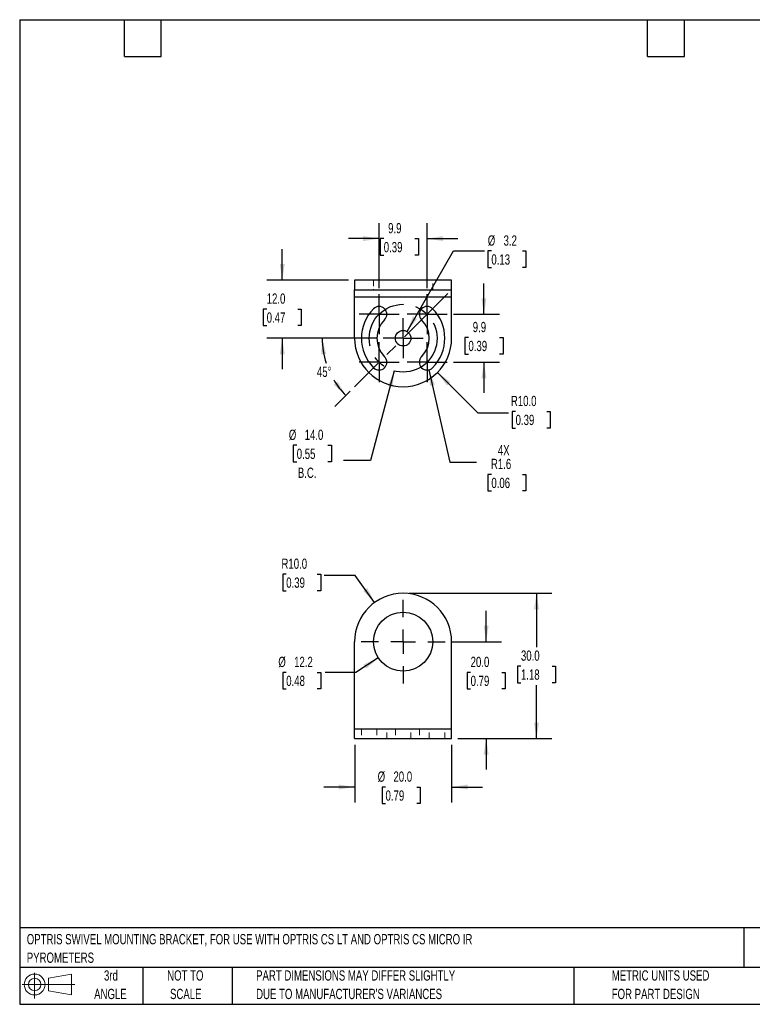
# Model space of a CAD drawing. Header units: millimetres. Extents: x 6 to 273, y 6 to 210.
# Tile 1 of 2: x 6 to 157, y 6 to 210. Entities that reach past the tile are written whole.
import ezdxf

# ---------------------------------------------------------------- set-up
doc = ezdxf.new("R2010")
doc.units = ezdxf.units.MM
doc.linetypes.add('CENTERX2', pattern=[20.32, 12.7, -2.54, 2.54, -2.54])
doc.linetypes.add('HIDDEN', pattern=[1.905, 1.27, -0.635])
for name, color, linetype in [('CENTER', 40, 'CENTERX2'), ('SLD-0', 179, 'Continuous'), ('TEXT', 140, 'Continuous')]:
    doc.layers.add(name, color=color, linetype=linetype)
doc.styles.add('SLDTEXTSTYLE0', font='TXT', dxfattribs={"width": 0.7})
doc.dimstyles.new('SLDDIMSTYLE0', dxfattribs={"dimtxt": 2.158008, "dimasz": 3.302, "dimexe": 0, "dimexo": 0.0625, "dimgap": 0.539502, "dimtad": 0, "dimtih": 1, "dimtoh": 1, "dimrnd": 1e-09, "dimzin": 4, "dimdsep": 46, "dimtxsty": 'SLDTEXTSTYLE0', "dimsah": 1, "dimcen": 0.09, "dimadec": 0, "dimazin": 1, "dimtfac": 1, "dimtofl": 0, "dimtmove": 0, "dimatfit": 3, "dimfxl": 0, "dimfrac": 2, "dimtolj": 1, "dimtzin": 12, "dimarcsym": 0})
doc.dimstyles.new('SLDDIMSTYLE1', dxfattribs={"dimtxt": 2.158008, "dimasz": 3.302, "dimexe": 0, "dimexo": 0.0625, "dimgap": 0.539502, "dimtad": 0, "dimtih": 1, "dimtoh": 1, "dimrnd": 1e-09, "dimzin": 4, "dimdsep": 46, "dimtxsty": 'SLDTEXTSTYLE0', "dimsah": 1, "dimcen": 0.09, "dimadec": 0, "dimazin": 1, "dimtfac": 1, "dimtmove": 0, "dimatfit": 0, "dimfxl": 0, "dimfrac": 2, "dimtolj": 1, "dimtzin": 12, "dimarcsym": 0})
doc.dimstyles.new('SLDDIMSTYLE2', dxfattribs={"dimtxt": 2.158008, "dimasz": 3.302, "dimexe": 0, "dimexo": 0.0625, "dimgap": 0.539502, "dimtad": 0, "dimtih": 1, "dimtoh": 1, "dimrnd": 1e-09, "dimzin": 4, "dimdsep": 46, "dimtxsty": 'SLDTEXTSTYLE0', "dimsah": 1, "dimcen": 0, "dimadec": 0, "dimazin": 1, "dimtfac": 1, "dimtofl": 0, "dimtmove": 0, "dimatfit": 3, "dimfxl": 0, "dimfrac": 2, "dimtolj": 1, "dimtzin": 12, "dimarcsym": 0})
doc.dimstyles.new('SLDDIMSTYLE3', dxfattribs={"dimtxt": 2.158008, "dimasz": 3.302, "dimexe": 0, "dimexo": 0.0625, "dimgap": 0.539502, "dimtad": 0, "dimtih": 1, "dimtoh": 1, "dimrnd": 1e-09, "dimzin": 12, "dimdsep": 46, "dimtxsty": 'SLDTEXTSTYLE0', "dimsah": 1, "dimcen": 0, "dimadec": 0, "dimazin": 3, "dimtfac": 1, "dimtofl": 0, "dimtmove": 0, "dimatfit": 3, "dimfxl": 0, "dimfrac": 2, "dimtolj": 1, "dimtzin": 12, "dimarcsym": 0})
doc.dimstyles.new('SLDDIMSTYLE5', dxfattribs={"dimtxt": 2.158008, "dimasz": 3.302, "dimexe": 0, "dimexo": 0.0625, "dimgap": 0.539502, "dimtad": 0, "dimtih": 1, "dimtoh": 1, "dimrnd": 1e-09, "dimzin": 4, "dimdsep": 46, "dimtxsty": 'SLDTEXTSTYLE0', "dimsah": 1, "dimcen": 0, "dimadec": 0, "dimazin": 1, "dimtfac": 1, "dimtofl": 0, "dimtmove": 0, "dimatfit": 3, "dimfxl": 0, "dimfrac": 2, "dimtolj": 1, "dimtzin": 12, "dimarcsym": 0})
doc.dimstyles.new('SLDDIMSTYLE6', dxfattribs={"dimtxt": 2.158008, "dimasz": 3.302, "dimexe": 0, "dimexo": 0.0625, "dimgap": 0.539502, "dimtad": 0, "dimtih": 1, "dimtoh": 1, "dimdec": 4, "dimzin": 12, "dimdsep": 46, "dimtxsty": 'SLDTEXTSTYLE0', "dimsah": 1, "dimcen": 0.09, "dimadec": 0, "dimazin": 3, "dimtfac": 1, "dimtdec": 0, "dimtofl": 0, "dimtmove": 0, "dimatfit": 3, "dimfxl": 0, "dimfrac": 2, "dimtolj": 1, "dimtzin": 12, "dimarcsym": 0})
doc.dimstyles.new('SLDDIMSTYLE7', dxfattribs={"dimtxt": 2.158008, "dimasz": 3.302, "dimexe": 0, "dimexo": 0.0625, "dimgap": 0.539502, "dimtad": 0, "dimtih": 1, "dimtoh": 1, "dimrnd": 1e-09, "dimzin": 12, "dimdsep": 46, "dimtxsty": 'SLDTEXTSTYLE0', "dimsah": 1, "dimcen": 0.09, "dimadec": 0, "dimazin": 3, "dimtfac": 1, "dimtmove": 0, "dimatfit": 0, "dimfxl": 0, "dimfrac": 2, "dimtolj": 1, "dimtzin": 12, "dimarcsym": 0})
doc.dimstyles.new('SLDDIMSTYLE8', dxfattribs={"dimtxt": 2.158008, "dimasz": 3.302, "dimexe": 0, "dimexo": 0.0625, "dimgap": 0.539502, "dimtad": 0, "dimtih": 1, "dimtoh": 1, "dimrnd": 1e-09, "dimzin": 12, "dimdsep": 46, "dimtxsty": 'SLDTEXTSTYLE0', "dimsah": 1, "dimcen": 0, "dimadec": 0, "dimazin": 3, "dimtfac": 1, "dimtofl": 0, "dimtmove": 0, "dimatfit": 3, "dimfxl": 0, "dimfrac": 2, "dimtolj": 1, "dimtzin": 12, "dimarcsym": 0})

# ---------------------------------------------------------------- blocks, each defined once
blk = doc.blocks.new('Block11')
at = {"color": 7, "linetype": 'Continuous', "lineweight": 18}
for p, q in [((2.59, 5.31), (2.59, 0)), ((5.48, 4.17), (10.18, 5.03)), ((5.48, 1.6), (5.48, 4.17)), ((10.18, 5.03), (10.18, 0.73)), ((0, 2.88), (10.87, 2.88)), ((5.48, 1.6), (10.18, 0.73))]:
    blk.add_line(p, q, dxfattribs=at)
for radius in [2.15, 1.29]:
    blk.add_circle((2.59, 2.88), radius, dxfattribs=at)
blk = doc.blocks.new('Block12')
at = {"color": 7, "linetype": 'Continuous'}
blk.add_blockref('Block11', (0, 0), dxfattribs=at)
blk = doc.blocks.new('SW_NOTE_0')
at = {"layer": 'TEXT', "color": 0, "attachment_point": 1, "style": 'SLDTEXTSTYLE0'}
for s, insert, char_height in [('OPTRIS SWIVEL MOUNTING BRACKET, FOR USE WITH OPTRIS CS LT AND OPTRIS CS MICRO IR', (0, 2.73), 2.1167), ('PYROMETERS', (0, -1.09), 2.117)]:
    blk.add_mtext(s, dxfattribs=dict(at, insert=insert, char_height=char_height))
blk = doc.blocks.new('SW_NOTE_0_3')
at = {"layer": 'TEXT', "color": 0, "char_height": 2.1167, "attachment_point": 1, "style": 'SLDTEXTSTYLE0'}
for s, insert in [('PART DIMENSIONS MAY DIFFER SLIGHTLY', (0, 2.73)), ("DUE TO MANUFACTURER'S VARIANCES", (0, -1.09))]:
    blk.add_mtext(s, dxfattribs=dict(at, insert=insert))
blk = doc.blocks.new('SW_NOTE_0_4')
at = {"layer": 'TEXT', "color": 0, "char_height": 2.117, "attachment_point": 2, "style": 'SLDTEXTSTYLE0'}
for s, insert in [('NOT TO', (5.26, 2.73)), ('SCALE', (5.35, -1.09))]:
    blk.add_mtext(s, dxfattribs=dict(at, insert=insert))
blk = doc.blocks.new('SW_NOTE_0_5')
at = {"layer": 'TEXT', "color": 0, "char_height": 2.117, "attachment_point": 2, "style": 'SLDTEXTSTYLE0'}
for s, insert in [('3rd', (2.32, 2.73)), ('ANGLE', (2.22, -1.09))]:
    blk.add_mtext(s, dxfattribs=dict(at, insert=insert))
blk = doc.blocks.new('SW_NOTE_0_6')
at = {"layer": 'TEXT', "color": 0, "char_height": 2.1167, "attachment_point": 1, "style": 'SLDTEXTSTYLE0'}
for s, insert in [('METRIC UNITS USED', (0, 2.73)), ('FOR PART DESIGN', (0, -1.09))]:
    blk.add_mtext(s, dxfattribs=dict(at, insert=insert))
blk = doc.blocks.new('_D')
at = {"layer": 'SLD-0'}
for p, q in [((86.72, 91.19), (116.13, 91.19)), ((112.96, 91.19), (112.96, 80.07)), ((109.75, 76.15), (109.03, 76.15)), ((109.03, 76.15), (109.03, 72.72)), ((116.16, 76.15), (116.89, 76.15)), ((116.89, 76.15), (116.89, 72.72)), ((109.03, 72.72), (109.75, 72.72)), ((112.96, 61.19), (112.96, 72.24)), ((116.89, 72.72), (116.16, 72.72)), ((96.72, 61.19), (116.13, 61.19))]:
    blk.add_line(p, q, dxfattribs=at)
for points in [[(112.96, 91.19), (112.45, 87.88), (113.47, 87.88)], [(112.96, 61.19), (113.47, 64.49), (112.45, 64.49)]]:
    blk.add_solid(points, dxfattribs=at)
at = {"layer": 'SLD-0', "char_height": 2.117, "attachment_point": 1, "style": 'SLDTEXTSTYLE0'}
for s, insert in [('30.0', (109.75, 79.37)), ('1.18', (109.75, 75.45))]:
    blk.add_mtext(s, dxfattribs=dict(at, insert=insert))
blk = doc.blocks.new('_D_1')
at = {"layer": 'SLD-0'}
for p, q in [((102.58, 81.19), (102.58, 87.54)), ((95.36, 81.19), (105.75, 81.19)), ((99.37, 74.86), (98.64, 74.86)), ((98.64, 74.86), (98.64, 71.43)), ((105.78, 74.86), (106.51, 74.86)), ((106.51, 74.86), (106.51, 71.43)), ((98.64, 71.43), (99.37, 71.43)), ((106.51, 71.43), (105.78, 71.43)), ((96.72, 61.19), (105.75, 61.19)), ((102.58, 61.19), (102.58, 54.84))]:
    blk.add_line(p, q, dxfattribs=at)
for points in [[(102.58, 81.19), (103.08, 84.49), (102.07, 84.49)], [(102.58, 61.19), (102.07, 57.88), (103.08, 57.88)]]:
    blk.add_solid(points, dxfattribs=at)
at = {"layer": 'SLD-0', "char_height": 2.117, "attachment_point": 1, "style": 'SLDTEXTSTYLE0'}
for s, insert in [('20.0', (99.37, 78.07)), ('0.79', (99.37, 74.16))]:
    blk.add_mtext(s, dxfattribs=dict(at, insert=insert))
blk = doc.blocks.new('_D_2')
at = {"layer": 'SLD-0'}
for p, q in [((61.33, 95.13), (60.6, 95.13)), ((60.6, 95.13), (60.6, 91.7)), ((67.74, 95.13), (68.47, 95.13)), ((68.47, 95.13), (68.47, 91.7)), ((75.54, 94.83), (69.19, 94.83)), ((79.57, 89.28), (75.54, 94.83)), ((60.6, 91.7), (61.33, 91.7)), ((68.47, 91.7), (67.74, 91.7))]:
    blk.add_line(p, q, dxfattribs=at)
blk.add_solid([(79.57, 89.28), (78.04, 92.25), (77.22, 91.65)], dxfattribs=at)
at = {"layer": 'SLD-0', "char_height": 2.117, "attachment_point": 1, "style": 'SLDTEXTSTYLE0'}
for s, insert in [('R10.0', (60.35, 98.34)), ('0.39', (61.33, 94.43))]:
    blk.add_mtext(s, dxfattribs=dict(at, insert=insert))
blk = doc.blocks.new('_D_3')
at = {"layer": 'SLD-0'}
for p, q in [((80.33, 77.86), (75.72, 74.86)), ((61.33, 74.86), (60.6, 74.86)), ((60.6, 74.86), (60.6, 71.43)), ((67.74, 74.86), (68.47, 74.86)), ((68.47, 74.86), (68.47, 71.43)), ((75.72, 74.86), (69.37, 74.86)), ((60.6, 71.43), (61.33, 71.43)), ((68.47, 71.43), (67.74, 71.43))]:
    blk.add_line(p, q, dxfattribs=at)
blk.add_solid([(80.33, 77.86), (77.29, 76.48), (77.84, 75.63)], dxfattribs=at)
at = {"layer": 'SLD-0', "char_height": 2.117, "attachment_point": 1, "style": 'SLDTEXTSTYLE0'}
for s, insert in [('%%c', (59.7, 78.07)), ('12.2', (62.96, 78.07)), ('0.48', (61.33, 74.16))]:
    blk.add_mtext(s, dxfattribs=dict(at, insert=insert))
blk = doc.blocks.new('_D_4')
at = {"layer": 'SLD-0'}
for p, q in [((75.45, 59.92), (75.45, 48.01)), ((95.45, 59.92), (95.45, 48.01)), ((75.45, 51.19), (69.1, 51.19)), ((81.82, 51.19), (81.1, 51.19)), ((81.1, 51.19), (81.1, 47.76)), ((88.24, 51.19), (88.96, 51.19)), ((88.96, 51.19), (88.96, 47.76)), ((95.45, 51.19), (101.8, 51.19)), ((81.1, 47.76), (81.82, 47.76)), ((88.96, 47.76), (88.24, 47.76))]:
    blk.add_line(p, q, dxfattribs=at)
for points in [[(75.45, 51.19), (72.14, 51.69), (72.14, 50.68)], [(95.45, 51.19), (98.75, 50.68), (98.75, 51.69)]]:
    blk.add_solid(points, dxfattribs=at)
at = {"layer": 'SLD-0', "char_height": 2.117, "attachment_point": 1, "style": 'SLDTEXTSTYLE0'}
for s, insert in [('%%c', (80.19, 54.4)), ('20.0', (83.45, 54.4)), ('0.79', (81.82, 50.49))]:
    blk.add_mtext(s, dxfattribs=dict(at, insert=insert))
blk = doc.blocks.new('SW_CENTERMARKSYMBOL_0')
at = {"layer": 'SLD-0', "color": 0}
for p, q in [((0, 5.08), (0, 8.64)), ((0, 0), (0, 2.54)), ((-5.08, 0), (-8.64, 0)), ((0, 0), (-2.54, 0)), ((0, 0), (0, -2.54)), ((0, 0), (2.54, 0)), ((5.08, 0), (8.64, 0)), ((0, -5.08), (0, -8.64))]:
    blk.add_line(p, q, dxfattribs=at)
blk = doc.blocks.new('_D_9')
at = {"layer": 'SLD-0'}
for p, q in [((83.63, 137.05), (78.69, 118.59)), ((63.5, 121.73), (62.78, 121.73)), ((62.78, 121.73), (62.78, 118.3)), ((69.92, 121.73), (70.64, 121.73)), ((70.64, 121.73), (70.64, 118.3)), ((62.78, 118.3), (63.5, 118.3)), ((70.64, 118.3), (69.92, 118.3)), ((78.69, 118.59), (73.13, 118.59))]:
    blk.add_line(p, q, dxfattribs=at)
blk.add_solid([(83.63, 137.05), (82.29, 133.99), (83.27, 133.73)], dxfattribs=at)
at = {"layer": 'SLD-0', "char_height": 2.117, "attachment_point": 1, "style": 'SLDTEXTSTYLE0'}
for s, insert in [('%%c', (61.87, 124.94)), ('14.0', (65.13, 124.94)), ('0.55', (63.5, 121.02)), ('B.C.', (63.73, 117.11))]:
    blk.add_mtext(s, dxfattribs=dict(at, insert=insert))
blk = doc.blocks.new('_D_10')
at = {"layer": 'SLD-0'}
for p, q in [((80.04, 143.81), (65.56, 143.81)), ((74.5, 132.87), (71.38, 129.75))]:
    blk.add_line(p, q, dxfattribs=at)
for start, end in [(180, 198.0062), (210.9531, 225)]:
    blk.add_arc((85.45, 143.81), 16.71, start, end, dxfattribs=at)
for points in [[(68.73, 143.81), (68.55, 140.47), (69.56, 140.57)], [(73.63, 131.99), (71.92, 134.87), (71.14, 134.22)]]:
    blk.add_solid(points, dxfattribs=at)
at = {"layer": 'SLD-0', "insert": (67.66, 137.94), "char_height": 2.117, "attachment_point": 1, "style": 'SLDTEXTSTYLE0'}
blk.add_mtext('45°', dxfattribs=at)
blk = doc.blocks.new('_D_11')
at = {"layer": 'SLD-0'}
for p, q in [((86.25, 145.19), (95.85, 161.82)), ((95.85, 161.82), (102.2, 161.82)), ((103.65, 161.82), (102.92, 161.82)), ((102.92, 161.82), (102.92, 158.39)), ((110.06, 161.82), (110.78, 161.82)), ((110.78, 161.82), (110.78, 158.39)), ((102.92, 158.39), (103.65, 158.39)), ((110.78, 158.39), (110.06, 158.39))]:
    blk.add_line(p, q, dxfattribs=at)
blk.add_solid([(86.25, 145.19), (88.34, 147.8), (87.46, 148.31)], dxfattribs=at)
at = {"layer": 'SLD-0', "char_height": 2.117, "attachment_point": 1, "style": 'SLDTEXTSTYLE0'}
for s, insert in [('%%c', (102.91, 165.04)), ('3.2', (106.17, 165.04)), ('0.13', (103.65, 161.12))]:
    blk.add_mtext(s, dxfattribs=dict(at, insert=insert))
blk = doc.blocks.new('_D_12')
at = {"layer": 'SLD-0'}
for p, q in [((102.12, 148.76), (102.12, 155.11)), ((95.81, 148.76), (105.3, 148.76)), ((98.92, 143.97), (98.19, 143.97)), ((98.19, 143.97), (98.19, 140.54)), ((105.33, 143.97), (106.05, 143.97)), ((106.05, 143.97), (106.05, 140.54)), ((98.19, 140.54), (98.92, 140.54)), ((106.05, 140.54), (105.33, 140.54)), ((95.81, 138.86), (105.3, 138.86)), ((102.12, 138.86), (102.12, 132.51))]:
    blk.add_line(p, q, dxfattribs=at)
for points in [[(102.12, 148.76), (102.63, 152.06), (101.61, 152.06)], [(102.12, 138.86), (101.61, 135.56), (102.63, 135.56)]]:
    blk.add_solid(points, dxfattribs=at)
at = {"layer": 'SLD-0', "char_height": 2.117, "attachment_point": 1, "style": 'SLDTEXTSTYLE0'}
for s, insert in [('9.9', (99.81, 147.18)), ('0.39', (98.92, 143.27))]:
    blk.add_mtext(s, dxfattribs=dict(at, insert=insert))
blk = doc.blocks.new('_D_13')
at = {"layer": 'SLD-0'}
for p, q in [((60.51, 155.81), (60.51, 162.16)), ((74.18, 155.81), (57.33, 155.81)), ((57.3, 149.84), (56.58, 149.84)), ((56.58, 149.84), (56.58, 146.41)), ((63.71, 149.84), (64.44, 149.84)), ((64.44, 149.84), (64.44, 146.41)), ((56.58, 146.41), (57.3, 146.41)), ((64.44, 146.41), (63.71, 146.41)), ((80.04, 143.81), (57.33, 143.81)), ((60.51, 143.81), (60.51, 137.46))]:
    blk.add_line(p, q, dxfattribs=at)
for points in [[(60.51, 155.81), (61.02, 159.11), (60, 159.11)], [(60.51, 143.81), (60, 140.51), (61.02, 140.51)]]:
    blk.add_solid(points, dxfattribs=at)
at = {"layer": 'SLD-0', "char_height": 2.117, "attachment_point": 1, "style": 'SLDTEXTSTYLE0'}
for s, insert in [('12.0', (57.3, 153.05)), ('0.47', (57.3, 149.14))]:
    blk.add_mtext(s, dxfattribs=dict(at, insert=insert))
blk = doc.blocks.new('_D_14')
at = {"layer": 'SLD-0'}
for p, q in [((80.5, 154.17), (80.5, 167.55)), ((90.4, 154.17), (90.4, 167.55)), ((80.5, 164.37), (74.15, 164.37)), ((81.45, 164.37), (80.73, 164.37)), ((80.73, 164.37), (80.73, 160.94)), ((87.87, 164.37), (88.59, 164.37)), ((88.59, 164.37), (88.59, 160.94)), ((90.4, 164.37), (96.75, 164.37)), ((80.73, 160.94), (81.45, 160.94)), ((88.59, 160.94), (87.87, 160.94))]:
    blk.add_line(p, q, dxfattribs=at)
for points in [[(80.5, 164.37), (77.19, 164.88), (77.19, 163.86)], [(90.4, 164.37), (93.7, 163.86), (93.7, 164.88)]]:
    blk.add_solid(points, dxfattribs=at)
at = {"layer": 'SLD-0', "char_height": 2.117, "attachment_point": 1, "style": 'SLDTEXTSTYLE0'}
for s, insert in [('9.9', (82.35, 167.58)), ('0.39', (81.45, 163.67))]:
    blk.add_mtext(s, dxfattribs=dict(at, insert=insert))
blk = doc.blocks.new('_D_15')
at = {"layer": 'SLD-0'}
for p, q in [((92.52, 136.74), (100.85, 128.4)), ((100.85, 128.4), (107.2, 128.4)), ((108.65, 128.71), (107.93, 128.71)), ((107.93, 128.71), (107.93, 125.28)), ((115.06, 128.71), (115.79, 128.71)), ((115.79, 128.71), (115.79, 125.28)), ((107.93, 125.28), (108.65, 125.28)), ((115.79, 125.28), (115.06, 125.28))]:
    blk.add_line(p, q, dxfattribs=at)
blk.add_solid([(92.52, 136.74), (94.49, 134.04), (95.21, 134.76)], dxfattribs=at)
at = {"layer": 'SLD-0', "char_height": 2.117, "attachment_point": 1, "style": 'SLDTEXTSTYLE0'}
for s, insert in [('R10.0', (107.67, 131.92)), ('0.39', (108.65, 128.01))]:
    blk.add_mtext(s, dxfattribs=dict(at, insert=insert))
blk = doc.blocks.new('_D_16')
at = {"layer": 'SLD-0'}
for p, q in [((90.75, 137.3), (95.05, 118.24)), ((95.05, 118.24), (100.61, 118.24)), ((103.65, 115.72), (102.92, 115.72)), ((102.92, 115.72), (102.92, 112.29)), ((110.06, 115.72), (110.78, 115.72)), ((110.78, 115.72), (110.78, 112.29)), ((102.92, 112.29), (103.65, 112.29)), ((110.78, 112.29), (110.06, 112.29))]:
    blk.add_line(p, q, dxfattribs=at)
blk.add_solid([(90.75, 137.3), (90.98, 133.97), (91.97, 134.19)], dxfattribs=at)
at = {"layer": 'SLD-0', "char_height": 2.117, "attachment_point": 1, "style": 'SLDTEXTSTYLE0'}
for s, insert in [('4X', (104.99, 121.75)), ('R1.6', (103.56, 118.93)), ('0.06', (103.65, 115.01))]:
    blk.add_mtext(s, dxfattribs=dict(at, insert=insert))
blk = doc.blocks.new('SW_CENTERMARKSYMBOL_1')
at = {"layer": 'SLD-0', "color": 0}
for p, q in [((0, 2.54), (0, 4.14)), ((0, 0), (0, 2.54)), ((-2.54, 0), (-4.14, 0)), ((0, 0), (-2.54, 0)), ((0, 0), (0, -2.54)), ((0, 0), (2.54, 0)), ((2.54, 0), (4.14, 0)), ((0, -2.54), (0, -4.14))]:
    blk.add_line(p, q, dxfattribs=at)
blk = doc.blocks.new('SW_CENTERMARKSYMBOL_2')
at = {"layer": 'SLD-0', "color": 0}
for p, q in [((0, 2.54), (0, 4.14)), ((0, 0), (0, 2.54)), ((-2.54, 0), (-4.14, 0)), ((0, 0), (-2.54, 0)), ((0, 0), (0, -2.54)), ((0, 0), (2.54, 0)), ((2.54, 0), (4.14, 0)), ((0, -2.54), (0, -4.14))]:
    blk.add_line(p, q, dxfattribs=at)
blk = doc.blocks.new('SW_CENTERMARKSYMBOL_3')
at = {"layer": 'SLD-0', "color": 0}
for p, q in [((0, 2.54), (0, 4.14)), ((0, 0), (0, 2.54)), ((-2.54, 0), (-4.14, 0)), ((0, 0), (-2.54, 0)), ((0, 0), (0, -2.54)), ((0, 0), (2.54, 0)), ((2.54, 0), (4.14, 0)), ((0, -2.54), (0, -4.14))]:
    blk.add_line(p, q, dxfattribs=at)
blk = doc.blocks.new('SW_CENTERMARKSYMBOL_4')
at = {"layer": 'SLD-0', "color": 0}
for p, q in [((0, 2.54), (0, 4.14)), ((0, 0), (0, 2.54)), ((-2.54, 0), (-4.14, 0)), ((0, 0), (-2.54, 0)), ((0, 0), (0, -2.54)), ((0, 0), (2.54, 0)), ((2.54, 0), (4.14, 0)), ((0, -2.54), (0, -4.14))]:
    blk.add_line(p, q, dxfattribs=at)
blk = doc.blocks.new('SW_CENTERMARKSYMBOL_5')
at = {"layer": 'SLD-0', "color": 0}
for p, q in [((0, 2.54), (0, 4.14)), ((0, 0), (0, 2.54)), ((-2.54, 0), (-4.14, 0)), ((0, 0), (-2.54, 0)), ((0, 0), (0, -2.54)), ((0, 0), (2.54, 0)), ((2.54, 0), (4.14, 0)), ((0, -2.54), (0, -4.14))]:
    blk.add_line(p, q, dxfattribs=at)

msp = doc.modelspace()

# ---------------------------------------------------------------- linework, layer by layer
at = {"color": 7, "linetype": 'Continuous', "lineweight": 25}
for p, q in [((75.44558, 155.80932), (75.44558, 153.80932)), ((95.44558, 155.80932), (75.44558, 155.80932)), ((95.44558, 153.80932), (95.44558, 155.80932)), ((75.44558, 153.80932), (95.44558, 153.80932)), ((75.44558, 152.30932), (75.44558, 153.80932)), ((95.44558, 152.30932), (95.44558, 153.80932)), ((95.44558, 152.30932), (75.44558, 152.30932)), ((75.44558, 143.80932), (75.44558, 152.30932)), ((95.44558, 143.80932), (95.44558, 152.30932)), ((75.44558, 64.68663), (75.44558, 81.18663)), ((95.44558, 64.68663), (95.44558, 81.18663)), ((75.44558, 63.18663), (75.44558, 64.68663)), ((75.44558, 61.18663), (75.44558, 63.18663)), ((75.44558, 63.18663), (95.44558, 63.18663)), ((95.44558, 63.18663), (95.44558, 64.68663)), ((95.44558, 61.18663), (95.44558, 63.18663)), ((75.44558, 61.18663), (95.44558, 61.18663))]:
    msp.add_line(p, q, dxfattribs=at)
at = {"color": 7, "linetype": 'HIDDEN', "lineweight": 18}
for p, q in [((79.34558, 155.80932), (79.34558, 153.80932)), ((91.54558, 153.80932), (91.54558, 155.80932)), ((95.44558, 152.30932), (75.44558, 152.30932)), ((76.84558, 63.18663), (76.84558, 61.18663)), ((80.04558, 63.18663), (80.04558, 61.18663)), ((82.09584, 61.18663), (82.09584, 63.18663)), ((83.84558, 63.18663), (83.84558, 61.18663)), ((87.04558, 61.18663), (87.04558, 63.18663)), ((88.79533, 63.18663), (88.79533, 61.18663)), ((90.84558, 61.18663), (90.84558, 63.18663)), ((94.04558, 61.18663), (94.04558, 63.18663))]:
    msp.add_line(p, q, dxfattribs=at)
at = {"color": 7, "linetype": 'Continuous', "lineweight": 25}
for centre, radius in [((85.44558, 143.80932), 1.6), ((85.44558, 81.18663), 6.1)]:
    msp.add_circle(centre, radius, dxfattribs=at)
for centre, radius, start, end in [((85.44558, 143.80932), 8.6, 135, 225), ((80.49584, 148.75906), 1.6, 315, 135), ((90.39533, 148.75906), 1.6, 45, 225), ((85.44558, 143.80932), 8.6, 315, 45), ((85.44558, 143.80932), 5.4, 135, 225), ((85.44558, 143.80932), 5.4, 315, 45), ((85.44558, 143.80932), 10, 180, 0), ((80.49584, 138.85957), 1.6, 225, 45), ((90.39533, 138.85957), 1.6, 135, 315), ((85.44558, 81.18663), 10, 0, 180)]:
    msp.add_arc(centre, radius, start, end, dxfattribs=at)
at = {"layer": 'CENTER'}
msp.add_line((94.68593, 153.04967), (75.40096, 133.7647), dxfattribs=at)
msp.add_circle((85.44558, 143.80932), 7, dxfattribs=at)
at = {"layer": 'TEXT'}
for p, q in [((6.35, 209.55), (273.05, 209.55)), ((6.35, 209.55), (6.35, 6.35)), ((27.94, 201.93), (27.94, 209.55)), ((35.56, 201.93), (35.56, 209.55)), ((135.89, 201.93), (135.89, 209.55)), ((143.51, 201.93), (143.51, 209.55)), ((27.94, 201.93), (35.56, 201.93)), ((135.89, 201.93), (143.51, 201.93)), ((273.05, 22.12611), (6.35, 22.12611)), ((155.7589, 22.12611), (155.7589, 13.97)), ((273.05, 13.97), (6.35, 13.97)), ((31.75, 13.97), (31.75, 6.35)), ((50.21163, 13.97), (50.21163, 6.35)), ((120.64648, 13.97), (120.64648, 6.35)), ((6.35, 6.35), (273.05, 6.35))]:
    msp.add_line(p, q, dxfattribs=at)

# ---------------------------------------------------------------- block references
at = {"layer": 'SLD-0'}
for name, p in [('SW_CENTERMARKSYMBOL_2', (80.49584, 148.75906)), ('SW_CENTERMARKSYMBOL_5', (90.39533, 148.75906)), ('SW_CENTERMARKSYMBOL_1', (85.44558, 143.80932)), ('SW_CENTERMARKSYMBOL_4', (80.49584, 138.85957)), ('SW_CENTERMARKSYMBOL_3', (90.39533, 138.85957)), ('SW_CENTERMARKSYMBOL_0', (85.44558, 81.18663))]:
    msp.add_blockref(name, p, dxfattribs=at)
at = {"layer": 'TEXT'}
for name, p in [('SW_NOTE_0', (7.80957, 18.12037)), ('Block12', (6.83794, 7.55386)), ('SW_NOTE_0_5', (22.84735, 10.63547)), ('SW_NOTE_0_4', (35.25718, 10.63547)), ('SW_NOTE_0_3', (55.11928, 10.63547)), ('SW_NOTE_0_6', (128.47837, 10.63547))]:
    msp.add_blockref(name, p, dxfattribs=at)

# ---------------------------------------------------------------- dimensions: what is measured, and where the dimension line sits
at = {"layer": 'SLD-0'}
dim = msp.add_linear_dim(base=(90.39533, 164.37193), p1=(80.49584, 152.89906), p2=(90.39533, 152.89906), dimstyle='SLDDIMSTYLE7', dxfattribs=at)
dim.commit()
dim.dimension.update_dxf_attribs({"geometry": '_D_14', "text_midpoint": (84.65887, 164.37193), "dimtype": 160})
for p1, p2, picture, middle in [((84.64558, 142.42368), (86.24558, 145.19496), '_D_11', (106.85218, 161.82422)), ((90.55808, 84.51415), (80.33309, 77.85911), '_D_3', (64.53463, 74.85673))]:
    dim = msp.add_diameter_dim_2p(p1=p1, p2=p2, dimstyle='SLDDIMSTYLE3', dxfattribs=at)
    dim.commit()
    dim.dimension.update_dxf_attribs({"geometry": picture, "text_midpoint": middle, "dimtype": 163})
for base, p1, p2, dimstyle, picture, middle in [((60.50757, 143.80932), (75.44558, 155.80932), (81.30558, 143.80932), 'SLDDIMSTYLE1', '_D_13', (60.50757, 149.83943)), ((102.12161, 138.85957), (94.53533, 148.75906), (94.53533, 138.85957), 'SLDDIMSTYLE7', '_D_12', (102.12161, 143.97132)), ((112.95827, 61.18663), (85.44558, 91.18663), (95.44558, 61.18663), 'SLDDIMSTYLE0', '_D', (112.95827, 76.15382)), ((102.57563, 81.18663), (95.44558, 61.18663), (94.08558, 81.18663), 'SLDDIMSTYLE1', '_D_1', (102.57563, 74.85673))]:
    dim = msp.add_linear_dim(base=base, p1=p1, p2=p2, angle=90, dimstyle=dimstyle, dxfattribs=at)
    dim.commit()
    dim.dimension.update_dxf_attribs({"geometry": picture, "text_midpoint": middle, "dimtype": 160})
dim = msp.add_angular_dim_2l(base=(68.93841, 141.19392), line1=((81.30558, 143.80932), (89.58558, 143.80932)), line2=((75.40096, 133.7647), (94.68593, 153.04967)), dimstyle='SLDDIMSTYLE6', dxfattribs=at)
dim.commit()
dim.dimension.update_dxf_attribs({"geometry": '_D_10', "text_midpoint": (70.21484, 136.92807), "dimtype": 162})
dim = msp.add_diameter_dim_2p(p1=(87.25732, 150.5708), p2=(83.63385, 137.04784), text='<>\\PB.C.', dimstyle='SLDDIMSTYLE5', dxfattribs=at)
dim.commit()
dim.dimension.update_dxf_attribs({"geometry": '_D_9', "text_midpoint": (66.70944, 120.0112), "dimtype": 163})
for center, mpoint, picture, middle in [((85.44558, 143.80932), (92.51665, 136.73825), '_D_15', (111.85759, 128.403)), ((85.44558, 81.18663), (79.5698, 89.27831), '_D_2', (64.53463, 94.8274))]:
    dim = msp.add_radius_dim(center=center, mpoint=mpoint, dimstyle='SLDDIMSTYLE2', dxfattribs=at)
    dim.commit()
    dim.dimension.update_dxf_attribs({"geometry": picture, "text_midpoint": middle, "dimtype": 164})
dim = msp.add_radius_dim(center=(90.39533, 138.85957), mpoint=(90.74787, 137.29889), text='4X\\P<>', dimstyle='SLDDIMSTYLE8', dxfattribs=at)
dim.commit()
dim.dimension.update_dxf_attribs({"geometry": '_D_16', "text_midpoint": (106.85218, 117.12632), "dimtype": 164})
dim = msp.add_linear_dim(base=(95.44558, 51.18663), p1=(75.44558, 61.18663), p2=(95.44558, 61.18663), text='%%c<>', dimstyle='SLDDIMSTYLE1', dxfattribs=at)
dim.commit()
dim.dimension.update_dxf_attribs({"geometry": '_D_4', "text_midpoint": (85.02977, 51.18663), "dimtype": 160})

doc.saveas('drawing.dxf')
